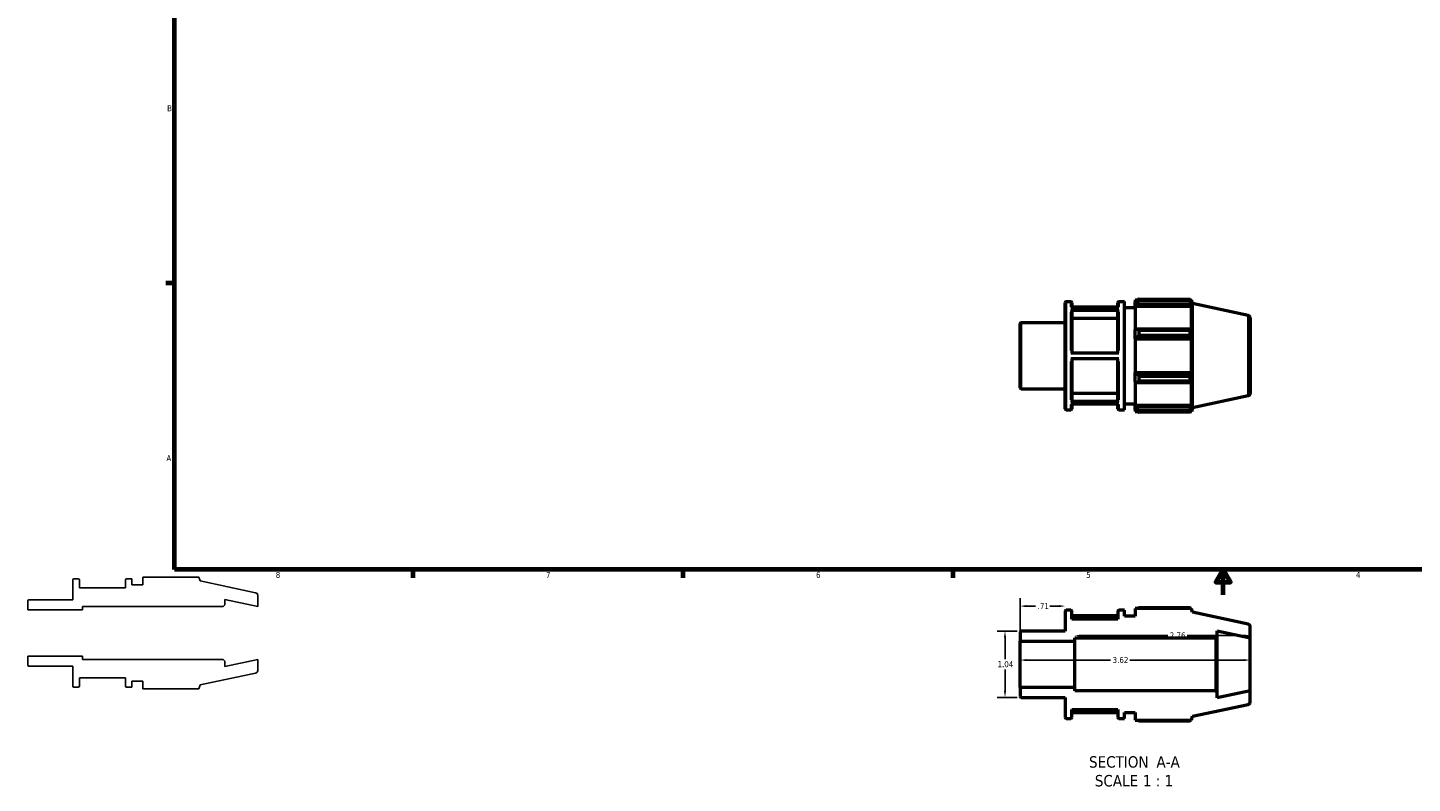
# Model space of a CAD drawing. Header units: inches. Extents: x -1.8 to 36.8, y -2.4 to 21.4.
# Tile 1 of 4: x -1.8 to 20, y -2.4 to 9.5. Entities that reach past the tile are written whole.
import ezdxf

# ---------------------------------------------------------------- set-up
doc = ezdxf.new("R2010")
doc.units = ezdxf.units.IN
doc.header["$MEASUREMENT"] = 0
for name, color, linetype, lineweight in [('Border (ANSI)', 7, 'Continuous', 70), ('Dimension (ANSI)', 7, 'Continuous', 25), ('Symbol (ANSI)', 7, 'Continuous', 25), ('Visible (ANSI)', 7, 'Continuous', 50), ('Visible Narrow (ANSI)', 7, 'Continuous', 35)]:
    doc.layers.add(name, color=color, linetype=linetype, lineweight=lineweight)
doc.styles.add('Label Text (ANSI)', font='tahoma.ttf')
doc.styles.add('Note Text (ANSI)', font='tahoma.ttf')
doc.dimstyles.new('Default (ANSI)', dxfattribs={"dimtxt": 0.094488, "dimasz": 0.098425, "dimexe": 0.125, "dimexo": 0.0625, "dimgap": 0.031496, "dimtad": 0, "dimtih": 1, "dimtoh": 1, "dimrnd": 1e-08, "dimzin": 4, "dimdsep": 46, "dimtxsty": 'Note Text (ANSI)', "dimcen": 0.09, "dimdle": 0.393701, "dimclrd": 256, "dimclre": 256, "dimclrt": 5, "dimadec": 0, "dimazin": 1, "dimtfac": 1, "dimtofl": 0, "dimtmove": 0, "dimatfit": 3, "dimfxl": 1, "dimtolj": 1, "dimtzin": 4, "dimlwd": -1, "dimlwe": -1, "dimarcsym": 0})

# ---------------------------------------------------------------- blocks, each defined once
blk = doc.blocks.new('Borders Default Border')
at = {"layer": 'Border (ANSI)'}
for p, q in [((0.5, 5.5), (0.366, 5.5)), ((4.25, 1), (4.25, 0.866)), ((8.5, 1), (8.5, 0.866)), ((12.75, 1), (12.75, 0.866))]:
    blk.add_line(p, q, dxfattribs=at)
at = {"layer": 'Border (ANSI)', "flags": 128}
for points in [[(0.5, 1), (0.5, 21), (33.5, 21), (33.5, 1), (0.5, 1)], [(17, 0.6), (17, 1), (16.885, 0.8), (17.115, 0.8), (17, 1)]]:
    blk.add_lwpolyline(points, dxfattribs=at)
at = {"layer": 'Border (ANSI)', "color": 5, "true_color": 0x0000ff, "char_height": 0.0945, "attachment_point": 7, "style": 'Note Text (ANSI)'}
for s, insert in [('B', (0.384, 8.203)), ('A', (0.373, 2.703)), ('8', (2.094, 0.863)), ('7', (6.346, 0.866)), ('6', (10.595, 0.864)), ('5', (14.847, 0.864)), ('4', (19.092, 0.866))]:
    blk.add_mtext(s, dxfattribs=dict(at, insert=insert))
blk = doc.blocks.new('*D7')
at = {"layer": 'Defpoints', "color": 0, "transparency": 16777216}
for p in [(14.517, 0.422), (14.517, 0.238), (13.807, -0.128)]:
    blk.add_point(p, dxfattribs=at)
at = {"layer": 'Dimension (ANSI)', "transparency": 16777216}
for p, q in [((13.807, -0.066), (13.807, 0.547)), ((13.905, 0.422), (14.051, 0.422)), ((14.418, 0.422), (14.273, 0.422))]:
    blk.add_line(p, q, dxfattribs=at)
for points in [[(13.905, 0.438), (13.905, 0.405), (13.807, 0.422)], [(14.418, 0.438), (14.418, 0.405), (14.517, 0.422)]]:
    blk.add_solid(points, dxfattribs=at)
at = {"layer": 'Dimension (ANSI)', "color": 5, "transparency": 16777216, "insert": (14.083, 0.469), "char_height": 0.0945, "attachment_point": 1, "style": 'Note Text (ANSI)'}
blk.add_mtext('\\A1;.71', dxfattribs=at)
blk = doc.blocks.new('*D8')
at = {"layer": 'Defpoints', "color": 0, "transparency": 16777216}
for p in [(17.427, -0.041), (14.667, -0.493), (17.427, -0.493)]:
    blk.add_point(p, dxfattribs=at)
at = {"layer": 'Dimension (ANSI)', "transparency": 16777216}
for p, q in [((14.765, -0.041), (16.13, -0.041)), ((17.328, -0.041), (16.434, -0.041))]:
    blk.add_line(p, q, dxfattribs=at)
for points in [[(14.765, -0.025), (14.765, -0.058), (14.667, -0.041)], [(17.328, -0.025), (17.328, -0.058), (17.427, -0.041)]]:
    blk.add_solid(points, dxfattribs=at)
at = {"layer": 'Dimension (ANSI)', "color": 5, "transparency": 16777216, "insert": (16.161, 0.008), "char_height": 0.0945, "attachment_point": 1, "style": 'Note Text (ANSI)'}
blk.add_mtext('\\A1;2.76', dxfattribs=at)
blk = doc.blocks.new('*D9')
at = {"layer": 'Defpoints', "color": 0, "transparency": 16777216}
for p in [(13.807, -0.427), (13.807, -0.493), (17.427, -0.493)]:
    blk.add_point(p, dxfattribs=at)
at = {"layer": 'Dimension (ANSI)', "transparency": 16777216}
for p, q in [((13.905, -0.427), (15.23, -0.427)), ((17.328, -0.427), (15.534, -0.427))]:
    blk.add_line(p, q, dxfattribs=at)
for points in [[(13.905, -0.411), (13.905, -0.444), (13.807, -0.427)], [(17.328, -0.411), (17.328, -0.444), (17.427, -0.427)]]:
    blk.add_solid(points, dxfattribs=at)
at = {"layer": 'Dimension (ANSI)', "color": 5, "transparency": 16777216, "insert": (15.262, -0.378), "char_height": 0.0945, "attachment_point": 1, "style": 'Note Text (ANSI)'}
blk.add_mtext('\\A1;3.62', dxfattribs=at)
blk = doc.blocks.new('*D11')
at = {"layer": 'Defpoints', "color": 0, "transparency": 16777216}
for p in [(13.824, 0.028), (13.569, -1.013), (13.824, -1.013)]:
    blk.add_point(p, dxfattribs=at)
at = {"layer": 'Dimension (ANSI)', "transparency": 16777216}
for p, q in [((13.761, 0.028), (13.444, 0.028)), ((13.569, -0.071), (13.569, -0.412)), ((13.569, -0.915), (13.569, -0.573)), ((13.761, -1.013), (13.444, -1.013))]:
    blk.add_line(p, q, dxfattribs=at)
for points in [[(13.552, -0.071), (13.585, -0.071), (13.569, 0.028)], [(13.552, -0.915), (13.585, -0.915), (13.569, -1.013)]]:
    blk.add_solid(points, dxfattribs=at)
at = {"layer": 'Dimension (ANSI)', "color": 5, "transparency": 16777216, "insert": (13.451, -0.444), "char_height": 0.0945, "attachment_point": 1, "style": 'Note Text (ANSI)'}
blk.add_mtext('\\A1;1.04', dxfattribs=at)

msp = doc.modelspace()

# ---------------------------------------------------------------- linework, layer by layer
for p, q in [((0.8853, 0.8789), (0, 0.8789)), ((0, 0.8789), (0, 0.756)), ((0.905, 0.8183), (0.8853, 0.8789)), ((-1.1, 0.8338), (-1.1, 0.5205)), ((-1.0133, 0.8505), (-1.0833, 0.8505)), ((-0.9966, 0.7088), (-0.9966, 0.8338)), ((-0.2726, 0.7088), (-0.9966, 0.7088)), ((-0.2726, 0.8338), (-0.2726, 0.7088)), ((-0.1691, 0.8505), (-0.2559, 0.8505)), ((-0.1691, 0.756), (-0.1691, 0.8505)), ((0, 0.756), (-0.1691, 0.756)), ((1.7769, 0.633), (0.905, 0.8183)), ((-1.81, 0.5038), (-1.81, 0.3643)), ((-1.1, 0.5205), (-1.7933, 0.5205)), ((1.2678, 0.4173), (1.2929, 0.4424)), ((1.2929, 0.4424), (1.2929, 0.5272)), ((1.2929, 0.5272), (1.81, 0.4173)), ((1.81, 0.4173), (1.81, 0.5922)), ((-1.81, 0.3643), (-0.95, 0.3643)), ((-0.95, 0.3643), (-0.95, 0.4173)), ((-0.95, 0.4173), (1.2678, 0.4173)), ((-0.95, -0.3643), (-1.81, -0.3643)), ((-1.81, -0.3643), (-1.81, -0.5038)), ((-0.95, -0.4173), (-0.95, -0.3643)), ((1.2678, -0.4173), (-0.95, -0.4173)), ((1.2929, -0.4424), (1.2678, -0.4173)), ((1.81, -0.4173), (1.2929, -0.5272)), ((1.81, -0.5922), (1.81, -0.4173)), ((-1.7933, -0.5205), (-1.1, -0.5205)), ((-1.1, -0.5205), (-1.1, -0.8338)), ((0.905, -0.8183), (1.7769, -0.633)), ((1.2929, -0.5272), (1.2929, -0.4424)), ((-1.0833, -0.8505), (-1.0133, -0.8505)), ((-0.9966, -0.8338), (-0.9966, -0.7088)), ((-0.9966, -0.7088), (-0.2726, -0.7088)), ((-0.2726, -0.7088), (-0.2726, -0.8338)), ((-0.2559, -0.8505), (-0.1691, -0.8505)), ((-0.1691, -0.8505), (-0.1691, -0.756)), ((-0.1691, -0.756), (0, -0.756)), ((0, -0.756), (0, -0.8789)), ((0.8853, -0.8789), (0.905, -0.8183)), ((0, -0.8789), (0.8853, -0.8789))]:
    msp.add_line(p, q)
for centre, major_axis, end_param in [((-1.0833, 0.8338), (-0.0167, 0), 6.2831853), ((-1.0133, 0.8338), (0, 0.0167), 6.2831853), ((-0.2559, 0.8338), (-0.0167, 0), 6.2831853), ((-1.7933, 0.5038), (-0.0167, 0), 6.2831853), ((1.7683, 0.5922), (0, 0.0417), 6.0737458), ((-1.7933, -0.5038), (0, -0.0167), 6.2831853), ((1.7683, -0.5922), (0.0408, 0.0087), 6.0737458), ((-1.0833, -0.8338), (0, -0.0167), 6.2831853), ((-1.0133, -0.8338), (0.0167, 0), 6.2831853), ((-0.2559, -0.8338), (0, -0.0167), 6.2831853)]:
    msp.add_ellipse(centre, major_axis=major_axis, ratio=1, start_param=4.712389, end_param=end_param)
at = {"layer": 'Visible (ANSI)'}
for p, q in [((15.6169, 5.2386), (15.6169, 5.2069)), ((15.6169, 5.2386), (15.6571, 5.2386)), ((15.6736, 5.2489), (15.6736, 5.2148)), ((15.6736, 5.2489), (16.4807, 5.2489)), ((16.4807, 5.2148), (16.4807, 5.2489)), ((16.4861, 5.2386), (16.5022, 5.2386)), ((16.5219, 5.1781), (16.5022, 5.2386)), ((16.5022, 5.1979), (16.5022, 5.2386)), ((14.5169, 3.5259), (14.5169, 5.1936)), ((14.5335, 5.2102), (14.6036, 5.2102)), ((14.6036, 5.1168), (15.361, 5.1168)), ((15.361, 5.0691), (14.6036, 5.0691)), ((14.6203, 5.1936), (14.6203, 5.1168)), ((15.3443, 5.1208), (14.6203, 5.1208)), ((14.6203, 5.0546), (14.6203, 4.4025)), ((15.3443, 5.1168), (15.3443, 5.1936)), ((15.3443, 4.4025), (15.3443, 5.0546)), ((15.361, 5.2102), (15.4477, 5.2102)), ((15.4477, 3.5092), (15.4477, 5.2102)), ((15.4477, 5.1157), (15.6169, 5.1157)), ((15.6358, 5.225), (15.6169, 5.2069)), ((15.6169, 5.1477), (15.6169, 5.2069)), ((15.6169, 5.1477), (15.6358, 5.1644)), ((15.6169, 5.1393), (15.6169, 5.1477)), ((15.6169, 5.1393), (15.6169, 4.7699)), ((15.6169, 5.1393), (16.5022, 5.1393)), ((15.6358, 5.1644), (16.493, 5.1644)), ((16.4807, 5.2148), (15.6736, 5.2148)), ((16.5022, 5.1979), (16.493, 5.225)), ((16.493, 5.1644), (16.5022, 5.1393)), ((16.5022, 4.7656), (16.5022, 5.1393)), ((16.5219, 3.5414), (16.5219, 5.1781)), ((17.3938, 4.9928), (16.5219, 5.1781)), ((13.8069, 3.8559), (13.8069, 4.8635)), ((13.8235, 4.8802), (14.5169, 4.8802)), ((15.3443, 4.9461), (14.6203, 4.9461)), ((17.4269, 4.9519), (17.4269, 3.7676)), ((15.6358, 4.7786), (15.6169, 4.7699)), ((15.6169, 4.6269), (15.6169, 4.7699)), ((15.6169, 4.6269), (15.6358, 4.6325)), ((15.6169, 4.624), (15.6169, 4.6269)), ((15.6169, 4.624), (15.6169, 4.0955)), ((15.6169, 4.624), (16.5022, 4.624)), ((16.493, 4.7786), (15.6358, 4.7786)), ((15.6358, 4.6325), (16.493, 4.6325)), ((15.6736, 4.7622), (15.6736, 4.6797)), ((15.6736, 4.7622), (16.4807, 4.7622)), ((16.4807, 4.6797), (15.6736, 4.6797)), ((16.4807, 4.6797), (16.4807, 4.7622)), ((16.5022, 4.7656), (16.493, 4.7786)), ((16.493, 4.6325), (16.5022, 4.624)), ((16.5022, 4.0955), (16.5022, 4.624)), ((14.6036, 4.4025), (15.361, 4.4025)), ((15.361, 4.308), (14.6036, 4.308)), ((14.6203, 4.308), (14.6203, 3.66)), ((15.3443, 3.66), (15.3443, 4.308)), ((15.6169, 4.0926), (15.6169, 4.0955)), ((15.6169, 4.0955), (16.5022, 4.0955)), ((15.6169, 3.9496), (15.6169, 4.0926)), ((15.6358, 4.0869), (15.6169, 4.0926)), ((15.6169, 3.9496), (15.6358, 3.9408)), ((15.6169, 3.9496), (15.6169, 3.5802)), ((16.493, 4.0869), (15.6358, 4.0869)), ((15.6358, 3.9408), (16.493, 3.9408)), ((15.6736, 4.0398), (15.6736, 3.9573)), ((15.6736, 4.0398), (16.4807, 4.0398)), ((16.4807, 3.9573), (15.6736, 3.9573)), ((16.4807, 3.9573), (16.4807, 4.0398)), ((16.5022, 4.0955), (16.493, 4.0869)), ((16.493, 3.9408), (16.5022, 3.9539)), ((16.5022, 3.5802), (16.5022, 3.9539)), ((13.8235, 3.8393), (14.5169, 3.8393)), ((14.6203, 3.7685), (15.3443, 3.7685)), ((17.3938, 3.7267), (16.5219, 3.5414)), ((14.5335, 3.5092), (14.6036, 3.5092)), ((14.6036, 3.6455), (15.361, 3.6455)), ((15.361, 3.5987), (14.6036, 3.5987)), ((14.6203, 3.5987), (14.6203, 3.5259)), ((15.3443, 3.5259), (15.3443, 3.5987)), ((15.361, 3.5092), (15.4477, 3.5092)), ((15.4477, 3.6037), (15.6169, 3.6037)), ((15.6169, 3.5718), (15.6169, 3.5802)), ((15.6169, 3.5802), (16.5022, 3.5802)), ((15.6169, 3.5126), (15.6169, 3.5718)), ((15.6358, 3.555), (15.6169, 3.5718)), ((15.6169, 3.5126), (15.6358, 3.4945)), ((15.6169, 3.5126), (15.6169, 3.4809)), ((16.493, 3.555), (15.6358, 3.555)), ((15.6736, 3.5047), (15.6736, 3.4706)), ((15.6736, 3.5047), (16.4807, 3.5047)), ((16.4807, 3.4706), (16.4807, 3.5047)), ((16.5022, 3.5802), (16.493, 3.555)), ((16.493, 3.4945), (16.5022, 3.5216)), ((16.5219, 3.5414), (16.5022, 3.4809)), ((16.5022, 3.4809), (16.5022, 3.5216)), ((15.6169, 3.4809), (15.6571, 3.4809)), ((16.4807, 3.4706), (15.6736, 3.4706)), ((16.4861, 3.4809), (16.5022, 3.4809)), ((14.5169, 0.341), (14.5169, 0.0277)), ((14.6036, 0.3577), (14.5335, 0.3577)), ((14.6203, 0.2159), (14.6203, 0.341)), ((15.3443, 0.2682), (14.6203, 0.2682)), ((15.3443, 0.341), (15.3443, 0.2159)), ((15.4477, 0.3577), (15.361, 0.3577)), ((15.4477, 0.2632), (15.4477, 0.3577)), ((15.6169, 0.2632), (15.4477, 0.2632)), ((16.5022, 0.386), (15.6169, 0.386)), ((15.6169, 0.386), (15.6169, 0.2632)), ((16.4807, 0.3964), (15.6736, 0.3964)), ((16.5219, 0.3255), (16.5022, 0.386)), ((17.3938, 0.1402), (16.5219, 0.3255)), ((13.8069, 0.011), (13.8069, -0.1285)), ((14.5169, 0.0277), (13.8235, 0.0277)), ((15.3443, 0.2159), (14.6203, 0.2159)), ((16.9097, -0.0505), (16.9097, 0.0344)), ((16.9097, 0.0344), (17.4269, -0.0755)), ((17.4269, -0.0755), (17.4269, 0.0994)), ((13.8069, -0.1285), (14.6669, -0.1285)), ((13.8069, -0.8572), (13.8069, -0.1285)), ((14.6669, -0.1285), (14.6669, -0.0755)), ((14.6669, -0.0755), (16.8847, -0.0755)), ((14.6669, -0.8572), (14.6669, -0.1285)), ((16.8847, -0.0755), (16.9097, -0.0505)), ((16.8847, -0.0755), (16.8847, -0.9101)), ((16.9097, -0.9352), (16.9097, -0.0505)), ((17.4269, -0.9101), (17.4269, -0.0755)), ((14.6669, -0.8572), (13.8069, -0.8572)), ((13.8069, -0.8572), (13.8069, -0.9966)), ((14.6669, -0.9101), (14.6669, -0.8572)), ((13.8235, -1.0133), (14.5169, -1.0133)), ((14.5169, -1.0133), (14.5169, -1.3266)), ((16.8847, -0.9101), (14.6669, -0.9101)), ((16.9097, -0.9352), (16.8847, -0.9101)), ((17.4269, -0.9101), (16.9097, -1.0201)), ((16.9097, -1.0201), (16.9097, -0.9352)), ((17.4269, -1.085), (17.4269, -0.9101)), ((14.6203, -1.3266), (14.6203, -1.2016)), ((14.6203, -1.2016), (15.3443, -1.2016)), ((14.6203, -1.2498), (15.3443, -1.2498)), ((15.3443, -1.2016), (15.3443, -1.3266)), ((15.4477, -1.3433), (15.4477, -1.2488)), ((15.4477, -1.2488), (15.6169, -1.2488)), ((15.6169, -1.2488), (15.6169, -1.3717)), ((16.5219, -1.3112), (17.3938, -1.1258)), ((14.5335, -1.3433), (14.6036, -1.3433)), ((15.361, -1.3433), (15.4477, -1.3433)), ((15.6169, -1.3717), (16.5022, -1.3717)), ((15.6736, -1.382), (16.4807, -1.382)), ((16.5022, -1.3717), (16.5219, -1.3112))]:
    msp.add_line(p, q, dxfattribs=at)
for centre, radius, start, end in [((14.5335, 5.1936), 0.0167, 90, 180), ((14.6036, 5.1936), 0.0167, 0, 90), ((15.361, 5.1936), 0.0167, 90, 180), ((13.8235, 4.8635), 0.0167, 90, 180), ((17.3851, 4.9519), 0.0417, 0, 78), ((13.8235, 3.8559), 0.0167, 180, 270), ((17.3851, 3.7676), 0.0417, 282, 0), ((14.5335, 3.5259), 0.0167, 180, 270), ((14.6036, 3.5259), 0.0167, 270, 0), ((15.361, 3.5259), 0.0167, 180, 270), ((14.5335, 0.341), 0.0167, 90, 180), ((14.6036, 0.341), 0.0167, 0, 90), ((15.361, 0.341), 0.0167, 90, 180), ((13.8235, 0.011), 0.0167, 90, 180), ((17.3851, 0.0994), 0.0417, 0, 78), ((13.8235, -0.9966), 0.0167, 180, 270), ((17.3851, -1.085), 0.0417, 282, 0), ((14.5335, -1.3266), 0.0167, 180, 270), ((14.6036, -1.3266), 0.0167, 270, 0), ((15.361, -1.3266), 0.0167, 180, 270)]:
    msp.add_arc(centre, radius, start, end, dxfattribs=at)
for points, weights in [([(15.6736, 5.2489), (15.6539, 5.2367), (15.6358, 5.225)], [1.01603894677, 1.01140197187, 1.00596429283]), ([(16.4807, 5.2489), (16.4871, 5.2367), (16.493, 5.225)], [1, 1.00152978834, 1.00224309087]), ([(15.6358, 5.1644), (15.6539, 5.1891), (15.6736, 5.2148)], [1.00596429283, 1.01140197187, 1.01603894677]), ([(16.493, 5.1644), (16.4871, 5.1891), (16.4807, 5.2148)], [1.00224309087, 1.00152978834, 1]), ([(15.6736, 4.7622), (15.6539, 4.7706), (15.6358, 4.7786)], [1.01603894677, 1.01140197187, 1.00596429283]), ([(15.6358, 4.6325), (15.6539, 4.6557), (15.6736, 4.6797)], [1.00596429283, 1.01140197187, 1.01603894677]), ([(16.4807, 4.7622), (16.4871, 4.7706), (16.493, 4.7786)], [1, 1.00152978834, 1.00224309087]), ([(16.493, 4.6325), (16.4871, 4.6557), (16.4807, 4.6797)], [1.00224309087, 1.00152978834, 1]), ([(15.6736, 4.0398), (15.6539, 4.0638), (15.6358, 4.0869)], [1.01603894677, 1.01140197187, 1.00596429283]), ([(15.6358, 3.9408), (15.6539, 3.9489), (15.6736, 3.9573)], [1.00596429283, 1.01140197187, 1.01603894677]), ([(16.4807, 4.0398), (16.4871, 4.0638), (16.493, 4.0869)], [1, 1.00152978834, 1.00224309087]), ([(16.493, 3.9408), (16.4871, 3.9489), (16.4807, 3.9573)], [1.00224309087, 1.00152978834, 1]), ([(15.6736, 3.5047), (15.6539, 3.5304), (15.6358, 3.555)], [1.01603894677, 1.01140197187, 1.00596429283]), ([(15.6358, 3.4945), (15.6539, 3.4828), (15.6736, 3.4706)], [1.00596429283, 1.01140197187, 1.01603894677]), ([(16.4807, 3.5047), (16.4871, 3.5304), (16.493, 3.555)], [1, 1.00152978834, 1.00224309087]), ([(16.493, 3.4945), (16.4871, 3.4828), (16.4807, 3.4706)], [1.00224309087, 1.00152978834, 1]), ([(15.6571, 0.386), (15.6652, 0.3912), (15.6736, 0.3964)], [1.01193162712, 1.01405832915, 1.01603894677]), ([(16.4861, 0.386), (16.4834, 0.3912), (16.4807, 0.3964)], [1.00115436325, 1.00065114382, 1]), ([(15.6736, -1.382), (15.6652, -1.3768), (15.6571, -1.3717)], [1.01603894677, 1.01405832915, 1.01193162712]), ([(16.4807, -1.382), (16.4834, -1.3768), (16.4861, -1.3717)], [1, 1.00065114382, 1.00115436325])]:
    msp.add_rational_spline(points, weights, degree=2, dxfattribs=at)
for points, knots in [([(14.6036, 5.0691), (14.6056, 5.0691), (14.6081, 5.0687), (14.6119, 5.0673), (14.6139, 5.0661), (14.6168, 5.0636), (14.6182, 5.0618), (14.6198, 5.0585), (14.6203, 5.0564), (14.6203, 5.0546)], [0, 0, 0, 0, 0.01568881, 0.01568881, 0.03139247, 0.03139247, 0.047114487, 0.047114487, 0.062852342, 0.062852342, 0.062852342, 0.062852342]), ([(15.3443, 5.0546), (15.3443, 5.0564), (15.3448, 5.0585), (15.3463, 5.0618), (15.3477, 5.0636), (15.3506, 5.0661), (15.3527, 5.0673), (15.3565, 5.0687), (15.3589, 5.0691), (15.361, 5.0691)], [0.188561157, 0.188561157, 0.188561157, 0.188561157, 0.204299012, 0.204299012, 0.220021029, 0.220021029, 0.235724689, 0.235724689, 0.251413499, 0.251413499, 0.251413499, 0.251413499]), ([(14.6203, 3.66), (14.6203, 3.6582), (14.6198, 3.6561), (14.6182, 3.6528), (14.6168, 3.651), (14.6139, 3.6485), (14.6119, 3.6473), (14.6081, 3.6459), (14.6056, 3.6455), (14.6036, 3.6455)], [0.188503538, 0.188503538, 0.188503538, 0.188503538, 0.204228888, 0.204228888, 0.219943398, 0.219943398, 0.235645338, 0.235645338, 0.251337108, 0.251337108, 0.251337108, 0.251337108]), ([(15.361, 3.6455), (15.3589, 3.6455), (15.3565, 3.6459), (15.3527, 3.6473), (15.3506, 3.6485), (15.3477, 3.651), (15.3463, 3.6528), (15.3448, 3.6561), (15.3443, 3.6582), (15.3443, 3.66)], [0, 0, 0, 0, 0.01569177, 0.01569177, 0.03139371, 0.03139371, 0.04710822, 0.04710822, 0.062833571, 0.062833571, 0.062833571, 0.062833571])]:
    msp.add_open_spline(points, degree=3, knots=knots, dxfattribs=at)
at = {"layer": 'Visible Narrow (ANSI)'}
for p, q in [((14.5335, 5.1998), (14.5335, 3.5197)), ((14.6036, 5.1257), (14.6036, 5.21)), ((14.6036, 4.4422), (14.6036, 5.0464)), ((15.361, 5.21), (15.361, 5.1257)), ((15.361, 5.0464), (15.361, 4.4422)), ((13.8235, 4.8738), (13.8235, 3.8457)), ((17.3938, 3.7345), (17.3938, 4.985)), ((14.6036, 3.6679), (14.6036, 4.2684)), ((15.361, 4.2684), (15.361, 3.6679)), ((14.6036, 3.5095), (14.6036, 3.5901)), ((15.361, 3.5901), (15.361, 3.5095))]:
    msp.add_line(p, q, dxfattribs=at)

# ---------------------------------------------------------------- block references
msp.add_blockref('Borders Default Border', (0, 0))

# ---------------------------------------------------------------- texts
at = {"layer": 'Symbol (ANSI)', "char_height": 0.18, "attachment_point": 7, "style": 'Label Text (ANSI)'}
for s, insert in [('SECTION', (14.8915, -2.1219)), (' A-A', (15.885, -2.1181)), ('SCALE', (14.9828, -2.4177)), (' 1 : 1', (15.6705, -2.4144))]:
    msp.add_mtext(s, dxfattribs=dict(at, insert=insert))

# ---------------------------------------------------------------- dimensions: what is measured, and where the dimension line sits
at = {"layer": 'Dimension (ANSI)'}
for base, p1, p2, angle, override, picture, middle in [((14.5169, 0.4216), (13.8069, -0.1285), (14.5169, 0.2378), 180, {"dimgap": 0.031496, "dimtih": 0, "dimtoh": 0, "dimdec": 2, "dimse2": 1, "dimtol": 0, "dimlim": 0, "dimtp": 0, "dimtm": 0, "dimtdec": 2, "dimatfit": 1}, '*D7', (14.1619, 0.4216)), ((13.5687, -1.0133), (13.8235, 0.0277), (13.8235, -1.0133), 90, {"dimgap": 0.031496, "dimdec": 2, "dimtol": 0, "dimlim": 0, "dimtp": 0, "dimtm": 0, "dimtdec": 2, "dimatfit": 1}, '*D11', (13.5687, -0.4928)), ((17.4269, -0.0411), (14.6669, -0.4928), (17.4269, -0.4928), 180, {"dimgap": 0.031496, "dimtih": 0, "dimtoh": 0, "dimdec": 2, "dimse1": 1, "dimse2": 1, "dimtol": 0, "dimlim": 0, "dimtp": 0, "dimtm": 0, "dimtdec": 2, "dimatfit": 1}, '*D8', (16.2819, -0.0411)), ((13.8069, -0.4275), (17.4269, -0.4928), (13.8069, -0.4928), 180, {"dimgap": 0.031496, "dimtih": 0, "dimtoh": 0, "dimdec": 2, "dimse1": 1, "dimse2": 1, "dimtol": 0, "dimlim": 0, "dimtp": 0, "dimtm": 0, "dimtdec": 2, "dimatfit": 1}, '*D9', (15.3819, -0.4275))]:
    dim = msp.add_linear_dim(base=base, p1=p1, p2=p2, angle=angle, dimstyle='Default (ANSI)', override=override, dxfattribs=at)
    dim.commit()
    dim.dimension.update_dxf_attribs({"geometry": picture, "text_midpoint": middle, "dimtype": 160})

doc.saveas('drawing.dxf')
